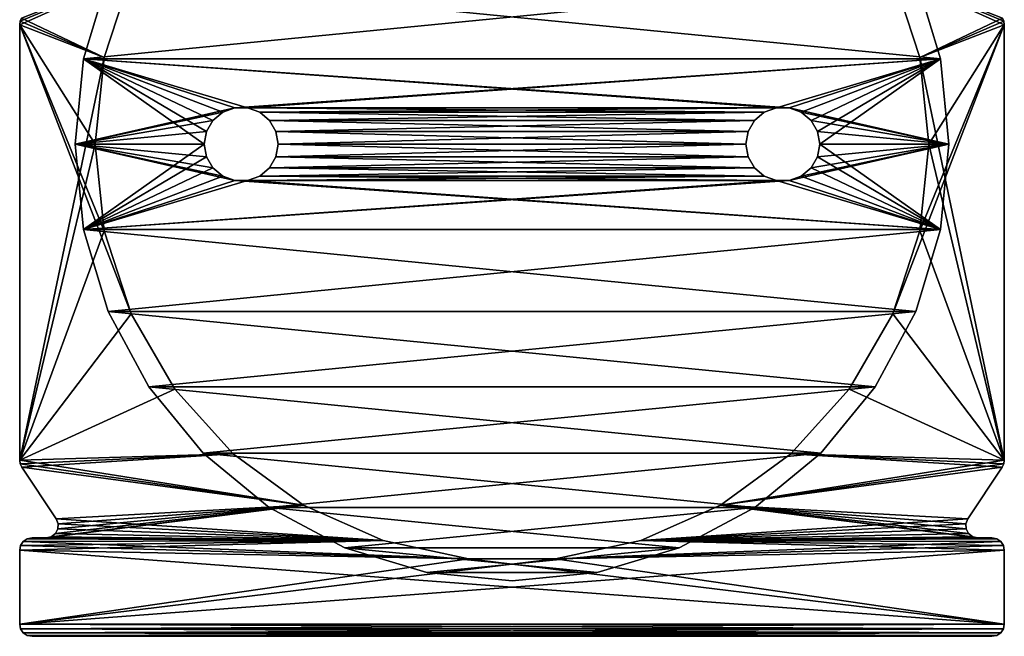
# Model space of a CAD drawing. Header units: millimetres. Extents: x -20 to 20, y 0 to 60.6.
# Tile 1 of 6: x -20 to 20, y 0 to 25.1. Entities that reach past the tile are written whole.
import ezdxf

# ---------------------------------------------------------------- set-up
doc = ezdxf.new("R2010")
doc.units = ezdxf.units.MM
doc.header["$LTSCALE"] = 65.185185
for name, color, linetype in [('1', 7, 'CONTINUOUS'), ('13', 7, 'CONTINUOUS'), ('14', 7, 'CONTINUOUS'), ('15', 7, 'CONTINUOUS'), ('16', 7, 'CONTINUOUS'), ('18', 7, 'CONTINUOUS'), ('19', 7, 'CONTINUOUS'), ('2', 7, 'CONTINUOUS'), ('20', 7, 'CONTINUOUS'), ('22', 7, 'CONTINUOUS'), ('23', 7, 'CONTINUOUS'), ('24', 7, 'CONTINUOUS'), ('25', 7, 'CONTINUOUS'), ('26', 7, 'CONTINUOUS'), ('3', 7, 'CONTINUOUS'), ('32', 7, 'CONTINUOUS'), ('33', 7, 'CONTINUOUS'), ('4', 7, 'CONTINUOUS'), ('5', 7, 'CONTINUOUS')]:
    doc.layers.add(name, color=color, linetype=linetype)

msp = doc.modelspace()

# ---------------------------------------------------------------- linework, layer by layer
at = {"layer": '1', "color": 250, "linetype": 'Continuous', "true_color": 0x1c1c1c}
for points in [[(-16.568, 23.522), (-19.922, 25.125), (-15.474, 26.889), (-16.568, 23.522)], [(19.922, 25.125), (19.98, 24.996), (15.474, 26.889), (19.922, 25.125)], [(15.474, 26.889), (20, 24.856), (16.568, 23.522), (15.474, 26.889)], [(19.98, 24.996), (20, 24.856), (15.474, 26.889), (19.98, 24.996)], [(-20, 24.856), (-19.98, 24.996), (-16.568, 23.522), (-20, 24.856)], [(-15.474, 13.111), (-20, 24.856), (-16.568, 16.478), (-15.474, 13.111)], [(-16.568, 16.478), (-20, 24.856), (-16.938, 20), (-16.568, 16.478)], [(-16.938, 20), (-20, 24.856), (-16.568, 23.522), (-16.938, 20)], [(-20, 7.154), (-20, 24.856), (-15.474, 13.111), (-20, 7.154)], [(-19.98, 24.996), (-19.922, 25.125), (-16.568, 23.522), (-19.98, 24.996)], [(20, 24.856), (20, 7.154), (16.568, 23.522), (20, 24.856)], [(20, 7.154), (16.938, 20), (16.568, 23.522), (20, 7.154)], [(16.938, 20), (20, 7.154), (16.568, 16.478), (16.938, 20)], [(16.568, 16.478), (20, 7.154), (15.474, 13.111), (16.568, 16.478)], [(-13.703, 10.044), (-20, 7.154), (-15.474, 13.111), (-13.703, 10.044)], [(15.474, 13.111), (20, 7.154), (13.703, 10.044), (15.474, 13.111)], [(-11.334, 7.413), (-20, 7.154), (-13.703, 10.044), (-11.334, 7.413)], [(13.703, 10.044), (20, 7.154), (11.334, 7.413), (13.703, 10.044)], [(-8.469, 5.331), (-20, 7.154), (-11.334, 7.413), (-8.469, 5.331)], [(11.334, 7.413), (19.916, 6.876), (8.469, 5.331), (11.334, 7.413)], [(19.978, 7.009), (19.916, 6.876), (11.334, 7.413), (19.978, 7.009)], [(20, 7.154), (19.978, 7.009), (11.334, 7.413), (20, 7.154)], [(-19.978, 7.009), (-20, 7.154), (-8.469, 5.331), (-19.978, 7.009)], [(-19.916, 6.876), (-19.978, 7.009), (-8.469, 5.331), (-19.916, 6.876)], [(-18.515, 4.778), (-19.916, 6.876), (-8.469, 5.331), (-18.515, 4.778)], [(19.916, 6.876), (18.515, 4.778), (8.469, 5.331), (19.916, 6.876)], [(-5.234, 3.891), (-18.515, 4.778), (-8.469, 5.331), (-5.234, 3.891)], [(8.469, 5.331), (18.93, 4), (5.234, 3.891), (8.469, 5.331)], [(18.515, 4.778), (18.436, 4.578), (8.469, 5.331), (18.515, 4.778)], [(18.436, 4.578), (18.449, 4.364), (8.469, 5.331), (18.436, 4.578)], [(18.449, 4.364), (18.55, 4.175), (8.469, 5.331), (18.449, 4.364)], [(18.721, 4.046), (18.93, 4), (8.469, 5.331), (18.721, 4.046)], [(18.55, 4.175), (18.721, 4.046), (8.469, 5.331), (18.55, 4.175)], [(-18.436, 4.578), (-18.515, 4.778), (-5.234, 3.891), (-18.436, 4.578)], [(-18.449, 4.364), (-18.436, 4.578), (-5.234, 3.891), (-18.449, 4.364)], [(-19.691, 3.962), (-19.5, 4), (-5.234, 3.891), (-19.691, 3.962)], [(-19.5, 4), (-18.93, 4), (-5.234, 3.891), (-19.5, 4)], [(-18.93, 4), (-18.721, 4.046), (-5.234, 3.891), (-18.93, 4)], [(-18.721, 4.046), (-18.55, 4.175), (-5.234, 3.891), (-18.721, 4.046)], [(-18.55, 4.175), (-18.449, 4.364), (-5.234, 3.891), (-18.55, 4.175)], [(18.93, 4), (19.691, 3.962), (5.234, 3.891), (18.93, 4)], [(19.5, 4), (19.691, 3.962), (18.93, 4), (19.5, 4)], [(-20, 3.5), (-19.962, 3.691), (-1.77, 3.155), (-20, 3.5)], [(-19.962, 3.691), (-19.854, 3.854), (-1.77, 3.155), (-19.962, 3.691)], [(-19.854, 3.854), (-19.691, 3.962), (-5.234, 3.891), (-19.854, 3.854)], [(-1.77, 3.155), (-19.854, 3.854), (-5.234, 3.891), (-1.77, 3.155)], [(5.234, 3.891), (20, 3.5), (1.77, 3.155), (5.234, 3.891)], [(19.691, 3.962), (19.854, 3.854), (5.234, 3.891), (19.691, 3.962)], [(19.962, 3.691), (20, 3.5), (5.234, 3.891), (19.962, 3.691)], [(19.854, 3.854), (19.962, 3.691), (5.234, 3.891), (19.854, 3.854)], [(-20, 0.5), (-20, 3.5), (20, 0.5), (-20, 0.5)], [(20, 0.5), (-20, 3.5), (-1.77, 3.155), (20, 0.5)], [(20, 3.5), (20, 0.5), (1.77, 3.155), (20, 3.5)], [(1.77, 3.155), (20, 0.5), (-1.77, 3.155), (1.77, 3.155)], [(-19.962, 0.309), (-20, 0.5), (19.962, 0.309), (-19.962, 0.309)], [(19.962, 0.309), (-20, 0.5), (20, 0.5), (19.962, 0.309)], [(-19.854, 0.146), (-19.962, 0.309), (19.854, 0.146), (-19.854, 0.146)], [(19.854, 0.146), (-19.962, 0.309), (19.962, 0.309), (19.854, 0.146)], [(-19.691, 0.038), (-19.854, 0.146), (19.691, 0.038), (-19.691, 0.038)], [(19.691, 0.038), (-19.854, 0.146), (19.854, 0.146), (19.691, 0.038)], [(-19.5, 0), (-19.691, 0.038), (19.5, 0), (-19.5, 0)], [(19.5, 0), (-19.691, 0.038), (19.691, 0.038), (19.5, 0)]]:
    msp.add_3dface(points, dxfattribs=at)
at = {"layer": '13', "color": 250, "linetype": 'Continuous', "true_color": 0x1c1c1c}
for points in [[(-20, 24.856), (-20, 7.154), (-20, 7.154, 768), (-20, 24.856)], [(-20, 24.856), (-20, 7.154, 768), (-20, 24.856, 768), (-20, 24.856)]]:
    msp.add_3dface(points, dxfattribs=at)
at = {"layer": '14', "color": 250, "linetype": 'Continuous', "true_color": 0x1c1c1c}
for points in [[(-19.916, 6.876), (-18.515, 4.778), (-18.515, 4.778, 768), (-19.916, 6.876)], [(-19.916, 6.876), (-18.515, 4.778, 768), (-19.916, 6.876, 768), (-19.916, 6.876)]]:
    msp.add_3dface(points, dxfattribs=at)
at = {"layer": '15', "color": 250, "linetype": 'Continuous', "true_color": 0x1c1c1c}
for points in [[(-20, 3.5), (-20, 0.5), (-20, 0.5, 768), (-20, 3.5)], [(-20, 3.5), (-20, 0.5, 768), (-20, 3.5, 768), (-20, 3.5)]]:
    msp.add_3dface(points, dxfattribs=at)
at = {"layer": '16', "color": 250, "linetype": 'Continuous', "true_color": 0x1c1c1c}
for points in [[(-19.5, 0), (19.5, 0), (19.5, 0, 768), (-19.5, 0)], [(-19.5, 0), (19.5, 0, 768), (-19.5, 0, 768), (-19.5, 0)]]:
    msp.add_3dface(points, dxfattribs=at)
at = {"layer": '18', "color": 250, "linetype": 'Continuous', "true_color": 0x1c1c1c}
for points in [[(19.916, 6.876), (19.978, 7.009), (19.916, 6.876, 768), (19.916, 6.876)], [(19.978, 7.009), (19.978, 7.009, 768), (19.916, 6.876, 768), (19.978, 7.009)], [(19.978, 7.009), (20, 7.154), (19.978, 7.009, 768), (19.978, 7.009)], [(20, 7.154), (20, 7.154, 768), (19.978, 7.009, 768), (20, 7.154)]]:
    msp.add_3dface(points, dxfattribs=at)
at = {"layer": '19', "color": 250, "linetype": 'Continuous', "true_color": 0x1c1c1c}
for points in [[(19.5, 4), (19.5, 4, 768), (19.691, 3.962, 768), (19.5, 4)], [(19.691, 3.962), (19.5, 4), (19.691, 3.962, 768), (19.691, 3.962)], [(19.691, 3.962), (19.691, 3.962, 768), (19.854, 3.854, 768), (19.691, 3.962)], [(19.854, 3.854), (19.691, 3.962), (19.854, 3.854, 768), (19.854, 3.854)], [(19.962, 3.691), (19.854, 3.854), (19.962, 3.691, 768), (19.962, 3.691)], [(19.854, 3.854), (19.854, 3.854, 768), (19.962, 3.691, 768), (19.854, 3.854)], [(20, 3.5), (19.962, 3.691), (20, 3.5, 768), (20, 3.5)], [(19.962, 3.691), (19.962, 3.691, 768), (20, 3.5, 768), (19.962, 3.691)]]:
    msp.add_3dface(points, dxfattribs=at)
at = {"layer": '2', "color": 250, "linetype": 'Continuous', "true_color": 0x1c1c1c}
for points in [[(-19.98, 24.996, 768), (-20, 24.856, 768), (-15.474, 26.889, 768), (-19.98, 24.996, 768)], [(-15.474, 26.889, 768), (-20, 24.856, 768), (-16.568, 23.522, 768), (-15.474, 26.889, 768)], [(-19.922, 25.125, 768), (-19.98, 24.996, 768), (-15.474, 26.889, 768), (-19.922, 25.125, 768)], [(16.568, 23.522, 768), (19.922, 25.125, 768), (15.474, 26.889, 768), (16.568, 23.522, 768)], [(-20, 24.856, 768), (-20, 7.154, 768), (-16.568, 23.522, 768), (-20, 24.856, 768)], [(15.474, 13.111, 768), (20, 24.856, 768), (16.568, 16.478, 768), (15.474, 13.111, 768)], [(20, 7.154, 768), (20, 24.856, 768), (15.474, 13.111, 768), (20, 7.154, 768)], [(19.98, 24.996, 768), (19.922, 25.125, 768), (16.568, 23.522, 768), (19.98, 24.996, 768)], [(20, 24.856, 768), (19.98, 24.996, 768), (16.568, 23.522, 768), (20, 24.856, 768)], [(20, 24.856, 768), (16.938, 20, 768), (16.568, 16.478, 768), (20, 24.856, 768)], [(16.938, 20, 768), (20, 24.856, 768), (16.568, 23.522, 768), (16.938, 20, 768)], [(-16.568, 23.522, 768), (-20, 7.154, 768), (-16.938, 20, 768), (-16.568, 23.522, 768)], [(-16.938, 20, 768), (-20, 7.154, 768), (-16.568, 16.478, 768), (-16.938, 20, 768)], [(-16.568, 16.478, 768), (-20, 7.154, 768), (-15.474, 13.111, 768), (-16.568, 16.478, 768)], [(-15.474, 13.111, 768), (-20, 7.154, 768), (-13.703, 10.044, 768), (-15.474, 13.111, 768)], [(13.703, 10.044, 768), (20, 7.154, 768), (15.474, 13.111, 768), (13.703, 10.044, 768)], [(-13.703, 10.044, 768), (-20, 7.154, 768), (-11.334, 7.413, 768), (-13.703, 10.044, 768)], [(11.334, 7.413, 768), (20, 7.154, 768), (13.703, 10.044, 768), (11.334, 7.413, 768)], [(-20, 7.154, 768), (-19.978, 7.009, 768), (-11.334, 7.413, 768), (-20, 7.154, 768)], [(-19.978, 7.009, 768), (-19.916, 6.876, 768), (-11.334, 7.413, 768), (-19.978, 7.009, 768)], [(-11.334, 7.413, 768), (-19.916, 6.876, 768), (-8.469, 5.331, 768), (-11.334, 7.413, 768)], [(8.469, 5.331, 768), (20, 7.154, 768), (11.334, 7.413, 768), (8.469, 5.331, 768)], [(-19.916, 6.876, 768), (-18.515, 4.778, 768), (-8.469, 5.331, 768), (-19.916, 6.876, 768)], [(19.978, 7.009, 768), (20, 7.154, 768), (8.469, 5.331, 768), (19.978, 7.009, 768)], [(19.916, 6.876, 768), (19.978, 7.009, 768), (8.469, 5.331, 768), (19.916, 6.876, 768)], [(18.515, 4.778, 768), (19.916, 6.876, 768), (8.469, 5.331, 768), (18.515, 4.778, 768)], [(-8.469, 5.331, 768), (-18.93, 4, 768), (-5.234, 3.891, 768), (-8.469, 5.331, 768)], [(-18.721, 4.046, 768), (-18.93, 4, 768), (-8.469, 5.331, 768), (-18.721, 4.046, 768)], [(-18.55, 4.175, 768), (-18.721, 4.046, 768), (-8.469, 5.331, 768), (-18.55, 4.175, 768)], [(-18.449, 4.364, 768), (-18.55, 4.175, 768), (-8.469, 5.331, 768), (-18.449, 4.364, 768)], [(-18.515, 4.778, 768), (-18.436, 4.578, 768), (-8.469, 5.331, 768), (-18.515, 4.778, 768)], [(-18.436, 4.578, 768), (-18.449, 4.364, 768), (-8.469, 5.331, 768), (-18.436, 4.578, 768)], [(5.234, 3.891, 768), (18.515, 4.778, 768), (8.469, 5.331, 768), (5.234, 3.891, 768)], [(18.436, 4.578, 768), (18.515, 4.778, 768), (5.234, 3.891, 768), (18.436, 4.578, 768)], [(18.449, 4.364, 768), (18.436, 4.578, 768), (5.234, 3.891, 768), (18.449, 4.364, 768)], [(-18.93, 4, 768), (-19.691, 3.962, 768), (-5.234, 3.891, 768), (-18.93, 4, 768)], [(-19.5, 4, 768), (-19.691, 3.962, 768), (-18.93, 4, 768), (-19.5, 4, 768)], [(18.55, 4.175, 768), (18.449, 4.364, 768), (5.234, 3.891, 768), (18.55, 4.175, 768)], [(18.721, 4.046, 768), (18.55, 4.175, 768), (5.234, 3.891, 768), (18.721, 4.046, 768)], [(18.93, 4, 768), (18.721, 4.046, 768), (5.234, 3.891, 768), (18.93, 4, 768)], [(19.5, 4, 768), (18.93, 4, 768), (5.234, 3.891, 768), (19.5, 4, 768)], [(19.691, 3.962, 768), (19.5, 4, 768), (5.234, 3.891, 768), (19.691, 3.962, 768)], [(-5.234, 3.891, 768), (-20, 3.5, 768), (-1.77, 3.155, 768), (-5.234, 3.891, 768)], [(-19.962, 3.691, 768), (-20, 3.5, 768), (-5.234, 3.891, 768), (-19.962, 3.691, 768)], [(-19.854, 3.854, 768), (-19.962, 3.691, 768), (-5.234, 3.891, 768), (-19.854, 3.854, 768)], [(-19.691, 3.962, 768), (-19.854, 3.854, 768), (-5.234, 3.891, 768), (-19.691, 3.962, 768)], [(1.77, 3.155, 768), (19.854, 3.854, 768), (5.234, 3.891, 768), (1.77, 3.155, 768)], [(19.962, 3.691, 768), (19.854, 3.854, 768), (1.77, 3.155, 768), (19.962, 3.691, 768)], [(20, 3.5, 768), (19.962, 3.691, 768), (1.77, 3.155, 768), (20, 3.5, 768)], [(19.854, 3.854, 768), (19.691, 3.962, 768), (5.234, 3.891, 768), (19.854, 3.854, 768)], [(-20, 3.5, 768), (-20, 0.5, 768), (-1.77, 3.155, 768), (-20, 3.5, 768)], [(20, 0.5, 768), (20, 3.5, 768), (-20, 0.5, 768), (20, 0.5, 768)], [(-20, 0.5, 768), (20, 3.5, 768), (1.77, 3.155, 768), (-20, 0.5, 768)], [(-1.77, 3.155, 768), (-20, 0.5, 768), (1.77, 3.155, 768), (-1.77, 3.155, 768)], [(-19.962, 0.309, 768), (20, 0.5, 768), (-20, 0.5, 768), (-19.962, 0.309, 768)], [(19.962, 0.309, 768), (20, 0.5, 768), (-19.962, 0.309, 768), (19.962, 0.309, 768)], [(-19.854, 0.146, 768), (19.962, 0.309, 768), (-19.962, 0.309, 768), (-19.854, 0.146, 768)], [(19.854, 0.146, 768), (19.962, 0.309, 768), (-19.854, 0.146, 768), (19.854, 0.146, 768)], [(-19.691, 0.038, 768), (19.854, 0.146, 768), (-19.854, 0.146, 768), (-19.691, 0.038, 768)], [(19.691, 0.038, 768), (19.854, 0.146, 768), (-19.691, 0.038, 768), (19.691, 0.038, 768)], [(-19.5, 0, 768), (19.691, 0.038, 768), (-19.691, 0.038, 768), (-19.5, 0, 768)], [(19.5, 0, 768), (19.691, 0.038, 768), (-19.5, 0, 768), (19.5, 0, 768)]]:
    msp.add_3dface(points, dxfattribs=at)
at = {"layer": '20', "color": 250, "linetype": 'Continuous', "true_color": 0x1c1c1c}
for points in [[(18.515, 4.778), (18.515, 4.778, 768), (18.436, 4.578, 768), (18.515, 4.778)], [(18.436, 4.578), (18.515, 4.778), (18.436, 4.578, 768), (18.436, 4.578)], [(18.436, 4.578), (18.436, 4.578, 768), (18.449, 4.364, 768), (18.436, 4.578)], [(18.449, 4.364), (18.436, 4.578), (18.449, 4.364, 768), (18.449, 4.364)], [(18.449, 4.364), (18.449, 4.364, 768), (18.55, 4.175, 768), (18.449, 4.364)], [(18.55, 4.175), (18.449, 4.364), (18.55, 4.175, 768), (18.55, 4.175)], [(18.721, 4.046), (18.55, 4.175), (18.721, 4.046, 768), (18.721, 4.046)], [(18.55, 4.175), (18.55, 4.175, 768), (18.721, 4.046, 768), (18.55, 4.175)], [(18.93, 4), (18.721, 4.046), (18.93, 4, 768), (18.93, 4)], [(18.721, 4.046), (18.721, 4.046, 768), (18.93, 4, 768), (18.721, 4.046)]]:
    msp.add_3dface(points, dxfattribs=at)
at = {"layer": '22', "color": 250, "linetype": 'Continuous', "true_color": 0x1c1c1c}
for points in [[(-20, 7.154), (-19.978, 7.009), (-20, 7.154, 768), (-20, 7.154)], [(-19.978, 7.009), (-19.978, 7.009, 768), (-20, 7.154, 768), (-19.978, 7.009)], [(-19.916, 6.876), (-19.916, 6.876, 768), (-19.978, 7.009, 768), (-19.916, 6.876)], [(-19.978, 7.009), (-19.916, 6.876), (-19.978, 7.009, 768), (-19.978, 7.009)]]:
    msp.add_3dface(points, dxfattribs=at)
at = {"layer": '23', "color": 250, "linetype": 'Continuous', "true_color": 0x1c1c1c}
for points in [[(-19.691, 3.962), (-19.691, 3.962, 768), (-19.5, 4, 768), (-19.691, 3.962)], [(-19.5, 4), (-19.691, 3.962), (-19.5, 4, 768), (-19.5, 4)], [(-19.962, 3.691), (-20, 3.5), (-19.962, 3.691, 768), (-19.962, 3.691)], [(-20, 3.5), (-20, 3.5, 768), (-19.962, 3.691, 768), (-20, 3.5)], [(-19.962, 3.691), (-19.962, 3.691, 768), (-19.854, 3.854, 768), (-19.962, 3.691)], [(-19.854, 3.854), (-19.962, 3.691), (-19.854, 3.854, 768), (-19.854, 3.854)], [(-19.854, 3.854), (-19.854, 3.854, 768), (-19.691, 3.962, 768), (-19.854, 3.854)], [(-19.691, 3.962), (-19.854, 3.854), (-19.691, 3.962, 768), (-19.691, 3.962)]]:
    msp.add_3dface(points, dxfattribs=at)
at = {"layer": '24', "color": 250, "linetype": 'Continuous', "true_color": 0x1c1c1c}
for points in [[(-18.436, 4.578), (-18.436, 4.578, 768), (-18.515, 4.778, 768), (-18.436, 4.578)], [(-18.515, 4.778), (-18.436, 4.578), (-18.515, 4.778, 768), (-18.515, 4.778)], [(-18.449, 4.364), (-18.449, 4.364, 768), (-18.436, 4.578, 768), (-18.449, 4.364)], [(-18.436, 4.578), (-18.449, 4.364), (-18.436, 4.578, 768), (-18.436, 4.578)], [(-18.93, 4), (-18.93, 4, 768), (-18.721, 4.046, 768), (-18.93, 4)], [(-18.721, 4.046), (-18.93, 4), (-18.721, 4.046, 768), (-18.721, 4.046)], [(-18.721, 4.046), (-18.721, 4.046, 768), (-18.55, 4.175, 768), (-18.721, 4.046)], [(-18.55, 4.175), (-18.721, 4.046), (-18.55, 4.175, 768), (-18.55, 4.175)], [(-18.55, 4.175), (-18.55, 4.175, 768), (-18.449, 4.364, 768), (-18.55, 4.175)], [(-18.449, 4.364), (-18.55, 4.175), (-18.449, 4.364, 768), (-18.449, 4.364)]]:
    msp.add_3dface(points, dxfattribs=at)
at = {"layer": '25', "color": 250, "linetype": 'Continuous', "true_color": 0x1c1c1c}
for points in [[(19.962, 0.309), (20, 0.5), (19.962, 0.309, 768), (19.962, 0.309)], [(20, 0.5), (20, 0.5, 768), (19.962, 0.309, 768), (20, 0.5)], [(19.5, 0), (19.691, 0.038), (19.5, 0, 768), (19.5, 0)], [(19.691, 0.038), (19.691, 0.038, 768), (19.5, 0, 768), (19.691, 0.038)], [(19.691, 0.038), (19.854, 0.146), (19.691, 0.038, 768), (19.691, 0.038)], [(19.854, 0.146), (19.854, 0.146, 768), (19.691, 0.038, 768), (19.854, 0.146)], [(19.854, 0.146), (19.962, 0.309), (19.854, 0.146, 768), (19.854, 0.146)], [(19.962, 0.309), (19.962, 0.309, 768), (19.854, 0.146, 768), (19.962, 0.309)]]:
    msp.add_3dface(points, dxfattribs=at)
at = {"layer": '26', "color": 250, "linetype": 'Continuous', "true_color": 0x1c1c1c}
for points in [[(-19.962, 0.309), (-19.962, 0.309, 768), (-20, 0.5, 768), (-19.962, 0.309)], [(-20, 0.5), (-19.962, 0.309), (-20, 0.5, 768), (-20, 0.5)], [(-19.854, 0.146), (-19.854, 0.146, 768), (-19.962, 0.309, 768), (-19.854, 0.146)], [(-19.962, 0.309), (-19.854, 0.146), (-19.962, 0.309, 768), (-19.962, 0.309)], [(-19.691, 0.038), (-19.691, 0.038, 768), (-19.854, 0.146, 768), (-19.691, 0.038)], [(-19.854, 0.146), (-19.691, 0.038), (-19.854, 0.146, 768), (-19.854, 0.146)], [(-19.5, 0), (-19.5, 0, 768), (-19.691, 0.038, 768), (-19.5, 0)], [(-19.691, 0.038), (-19.5, 0), (-19.691, 0.038, 768), (-19.691, 0.038)]]:
    msp.add_3dface(points, dxfattribs=at)
at = {"layer": '3', "color": 250, "linetype": 'Continuous', "true_color": 0x1c1c1c}
for points in [[(20, 0.5), (20, 3.5, 768), (20, 0.5, 768), (20, 0.5)], [(20, 0.5), (20, 3.5), (20, 3.5, 768), (20, 0.5)]]:
    msp.add_3dface(points, dxfattribs=at)
at = {"layer": '32', "color": 3, "linetype": 'Continuous'}
for points in [[(16.399, 26.793, 768), (-17.409, 23.463, 768), (17.409, 23.463, 768), (16.399, 26.793, 768)], [(-16.399, 26.793, 768), (-17.409, 23.463, 768), (16.399, 26.793, 768), (-16.399, 26.793, 768)], [(-17.409, 23.463, 768), (-17.75, 20, 768), (-11.26, 21.477, 768), (-17.409, 23.463, 768)], [(17.409, 23.463, 768), (-17.409, 23.463, 768), (-11.26, 21.477, 768), (17.409, 23.463, 768)], [(-10.74, 21.477, 768), (17.409, 23.463, 768), (-11.26, 21.477, 768), (-10.74, 21.477, 768)], [(10.74, 21.477, 768), (17.409, 23.463, 768), (-10.74, 21.477, 768), (10.74, 21.477, 768)], [(11.26, 21.477, 768), (17.409, 23.463, 768), (10.74, 21.477, 768), (11.26, 21.477, 768)], [(11.75, 21.299, 768), (17.409, 23.463, 768), (11.26, 21.477, 768), (11.75, 21.299, 768)], [(12.149, 20.964, 768), (17.409, 23.463, 768), (11.75, 21.299, 768), (12.149, 20.964, 768)], [(12.41, 20.513, 768), (17.409, 23.463, 768), (12.149, 20.964, 768), (12.41, 20.513, 768)], [(12.5, 20, 768), (17.409, 23.463, 768), (12.41, 20.513, 768), (12.5, 20, 768)], [(17.75, 20, 768), (17.409, 23.463, 768), (12.5, 20, 768), (17.75, 20, 768)], [(-11.26, 21.477, 768), (-17.75, 20, 768), (-11.75, 21.299, 768), (-11.26, 21.477, 768)], [(-11.75, 21.299, 768), (-17.75, 20, 768), (-12.149, 20.964, 768), (-11.75, 21.299, 768)], [(-10.25, 21.299, 768), (10.74, 21.477, 768), (-10.74, 21.477, 768), (-10.25, 21.299, 768)], [(10.25, 21.299, 768), (10.74, 21.477, 768), (-10.25, 21.299, 768), (10.25, 21.299, 768)], [(-9.851, 20.964, 768), (10.25, 21.299, 768), (-10.25, 21.299, 768), (-9.851, 20.964, 768)], [(9.851, 20.964, 768), (10.25, 21.299, 768), (-9.851, 20.964, 768), (9.851, 20.964, 768)], [(-12.149, 20.964, 768), (-17.75, 20, 768), (-12.41, 20.513, 768), (-12.149, 20.964, 768)], [(-9.59, 20.513, 768), (9.851, 20.964, 768), (-9.851, 20.964, 768), (-9.59, 20.513, 768)], [(9.59, 20.513, 768), (9.851, 20.964, 768), (-9.59, 20.513, 768), (9.59, 20.513, 768)], [(-17.75, 20, 768), (-12.5, 20, 768), (-12.41, 20.513, 768), (-17.75, 20, 768)], [(-9.5, 20, 768), (9.59, 20.513, 768), (-9.59, 20.513, 768), (-9.5, 20, 768)], [(9.5, 20, 768), (9.59, 20.513, 768), (-9.5, 20, 768), (9.5, 20, 768)], [(-17.75, 20, 768), (-17.409, 16.537, 768), (-12.5, 20, 768), (-17.75, 20, 768)], [(-12.5, 20, 768), (-17.409, 16.537, 768), (-12.41, 19.487, 768), (-12.5, 20, 768)], [(-9.59, 19.487, 768), (9.5, 20, 768), (-9.5, 20, 768), (-9.59, 19.487, 768)], [(9.59, 19.487, 768), (9.5, 20, 768), (-9.59, 19.487, 768), (9.59, 19.487, 768)], [(11.26, 18.523, 768), (17.75, 20, 768), (11.75, 18.701, 768), (11.26, 18.523, 768)], [(17.409, 16.537, 768), (17.75, 20, 768), (11.26, 18.523, 768), (17.409, 16.537, 768)], [(11.75, 18.701, 768), (17.75, 20, 768), (12.149, 19.036, 768), (11.75, 18.701, 768)], [(12.149, 19.036, 768), (17.75, 20, 768), (12.41, 19.487, 768), (12.149, 19.036, 768)], [(12.41, 19.487, 768), (17.75, 20, 768), (12.5, 20, 768), (12.41, 19.487, 768)], [(-12.41, 19.487, 768), (-17.409, 16.537, 768), (-12.149, 19.036, 768), (-12.41, 19.487, 768)], [(-9.851, 19.036, 768), (9.59, 19.487, 768), (-9.59, 19.487, 768), (-9.851, 19.036, 768)], [(9.851, 19.036, 768), (9.59, 19.487, 768), (-9.851, 19.036, 768), (9.851, 19.036, 768)], [(-12.149, 19.036, 768), (-17.409, 16.537, 768), (-11.75, 18.701, 768), (-12.149, 19.036, 768)], [(-10.25, 18.701, 768), (9.851, 19.036, 768), (-9.851, 19.036, 768), (-10.25, 18.701, 768)], [(10.25, 18.701, 768), (9.851, 19.036, 768), (-10.25, 18.701, 768), (10.25, 18.701, 768)], [(-11.75, 18.701, 768), (-17.409, 16.537, 768), (-11.26, 18.523, 768), (-11.75, 18.701, 768)], [(10.74, 18.523, 768), (-17.409, 16.537, 768), (11.26, 18.523, 768), (10.74, 18.523, 768)], [(-17.409, 16.537, 768), (10.74, 18.523, 768), (-10.74, 18.523, 768), (-17.409, 16.537, 768)], [(-17.409, 16.537, 768), (17.409, 16.537, 768), (11.26, 18.523, 768), (-17.409, 16.537, 768)], [(-11.26, 18.523, 768), (-17.409, 16.537, 768), (-10.74, 18.523, 768), (-11.26, 18.523, 768)], [(-10.74, 18.523, 768), (10.25, 18.701, 768), (-10.25, 18.701, 768), (-10.74, 18.523, 768)], [(10.74, 18.523, 768), (10.25, 18.701, 768), (-10.74, 18.523, 768), (10.74, 18.523, 768)], [(-16.399, 13.207, 768), (17.409, 16.537, 768), (-17.409, 16.537, 768), (-16.399, 13.207, 768)], [(16.399, 13.207, 768), (17.409, 16.537, 768), (-16.399, 13.207, 768), (16.399, 13.207, 768)], [(-14.759, 10.139, 768), (16.399, 13.207, 768), (-16.399, 13.207, 768), (-14.759, 10.139, 768)], [(14.759, 10.139, 768), (16.399, 13.207, 768), (-14.759, 10.139, 768), (14.759, 10.139, 768)], [(-12.551, 7.449, 768), (14.759, 10.139, 768), (-14.759, 10.139, 768), (-12.551, 7.449, 768)], [(12.551, 7.449, 768), (14.759, 10.139, 768), (-12.551, 7.449, 768), (12.551, 7.449, 768)], [(-9.861, 5.241, 768), (12.551, 7.449, 768), (-12.551, 7.449, 768), (-9.861, 5.241, 768)], [(9.861, 5.241, 768), (12.551, 7.449, 768), (-9.861, 5.241, 768), (9.861, 5.241, 768)], [(-6.793, 3.601, 768), (9.861, 5.241, 768), (-9.861, 5.241, 768), (-6.793, 3.601, 768)], [(6.793, 3.601, 768), (9.861, 5.241, 768), (-6.793, 3.601, 768), (6.793, 3.601, 768)], [(-3.463, 2.591, 768), (6.793, 3.601, 768), (-6.793, 3.601, 768), (-3.463, 2.591, 768)], [(3.463, 2.591, 768), (6.793, 3.601, 768), (-3.463, 2.591, 768), (3.463, 2.591, 768)], [(0, 2.25, 768), (3.463, 2.591, 768), (-3.463, 2.591, 768), (0, 2.25, 768)]]:
    msp.add_3dface(points, dxfattribs=at)
at = {"layer": '33', "color": 3, "linetype": 'Continuous'}
for points in [[(-16.399, 26.793), (17.409, 23.463), (-17.409, 23.463), (-16.399, 26.793)], [(16.399, 26.793), (17.409, 23.463), (-16.399, 26.793), (16.399, 26.793)], [(-17.75, 20), (-17.409, 23.463), (-12.5, 20), (-17.75, 20)], [(-17.409, 23.463), (17.409, 23.463), (11.26, 21.477), (-17.409, 23.463)], [(10.74, 21.477), (-17.409, 23.463), (11.26, 21.477), (10.74, 21.477)], [(-10.74, 21.477), (-17.409, 23.463), (10.74, 21.477), (-10.74, 21.477)], [(-12.5, 20), (-17.409, 23.463), (-12.41, 20.513), (-12.5, 20)], [(-12.41, 20.513), (-17.409, 23.463), (-12.149, 20.964), (-12.41, 20.513)], [(-12.149, 20.964), (-17.409, 23.463), (-11.75, 21.299), (-12.149, 20.964)], [(-11.75, 21.299), (-17.409, 23.463), (-11.26, 21.477), (-11.75, 21.299)], [(-11.26, 21.477), (-17.409, 23.463), (-10.74, 21.477), (-11.26, 21.477)], [(17.409, 23.463), (17.75, 20), (11.26, 21.477), (17.409, 23.463)], [(10.25, 21.299), (-10.74, 21.477), (10.74, 21.477), (10.25, 21.299)], [(-10.25, 21.299), (-10.74, 21.477), (10.25, 21.299), (-10.25, 21.299)], [(9.851, 20.964), (-10.25, 21.299), (10.25, 21.299), (9.851, 20.964)], [(-9.851, 20.964), (-10.25, 21.299), (9.851, 20.964), (-9.851, 20.964)], [(11.26, 21.477), (17.75, 20), (11.75, 21.299), (11.26, 21.477)], [(11.75, 21.299), (17.75, 20), (12.149, 20.964), (11.75, 21.299)], [(9.59, 20.513), (-9.851, 20.964), (9.851, 20.964), (9.59, 20.513)], [(-9.59, 20.513), (-9.851, 20.964), (9.59, 20.513), (-9.59, 20.513)], [(12.149, 20.964), (17.75, 20), (12.41, 20.513), (12.149, 20.964)], [(9.5, 20), (-9.59, 20.513), (9.59, 20.513), (9.5, 20)], [(-9.5, 20), (-9.59, 20.513), (9.5, 20), (-9.5, 20)], [(17.75, 20), (12.5, 20), (12.41, 20.513), (17.75, 20)], [(-12.41, 19.487), (-17.75, 20), (-12.5, 20), (-12.41, 19.487)], [(-12.149, 19.036), (-17.75, 20), (-12.41, 19.487), (-12.149, 19.036)], [(-11.75, 18.701), (-17.75, 20), (-12.149, 19.036), (-11.75, 18.701)], [(-11.26, 18.523), (-17.75, 20), (-11.75, 18.701), (-11.26, 18.523)], [(-17.409, 16.537), (-17.75, 20), (-11.26, 18.523), (-17.409, 16.537)], [(-9.59, 19.487), (-9.5, 20), (9.59, 19.487), (-9.59, 19.487)], [(9.59, 19.487), (-9.5, 20), (9.5, 20), (9.59, 19.487)], [(12.5, 20), (17.409, 16.537), (12.41, 19.487), (12.5, 20)], [(17.75, 20), (17.409, 16.537), (12.5, 20), (17.75, 20)], [(-9.851, 19.036), (-9.59, 19.487), (9.851, 19.036), (-9.851, 19.036)], [(9.851, 19.036), (-9.59, 19.487), (9.59, 19.487), (9.851, 19.036)], [(12.41, 19.487), (17.409, 16.537), (12.149, 19.036), (12.41, 19.487)], [(-10.25, 18.701), (-9.851, 19.036), (10.25, 18.701), (-10.25, 18.701)], [(10.25, 18.701), (-9.851, 19.036), (9.851, 19.036), (10.25, 18.701)], [(12.149, 19.036), (17.409, 16.537), (11.75, 18.701), (12.149, 19.036)], [(17.409, 16.537), (-17.409, 16.537), (-11.26, 18.523), (17.409, 16.537)], [(-10.74, 18.523), (17.409, 16.537), (-11.26, 18.523), (-10.74, 18.523)], [(-10.74, 18.523), (-10.25, 18.701), (10.74, 18.523), (-10.74, 18.523)], [(17.409, 16.537), (-10.74, 18.523), (10.74, 18.523), (17.409, 16.537)], [(10.74, 18.523), (-10.25, 18.701), (10.25, 18.701), (10.74, 18.523)], [(11.26, 18.523), (17.409, 16.537), (10.74, 18.523), (11.26, 18.523)], [(11.75, 18.701), (17.409, 16.537), (11.26, 18.523), (11.75, 18.701)], [(16.399, 13.207), (-17.409, 16.537), (17.409, 16.537), (16.399, 13.207)], [(-16.399, 13.207), (-17.409, 16.537), (16.399, 13.207), (-16.399, 13.207)], [(14.759, 10.139), (-16.399, 13.207), (16.399, 13.207), (14.759, 10.139)], [(-14.759, 10.139), (-16.399, 13.207), (14.759, 10.139), (-14.759, 10.139)], [(12.551, 7.449), (-14.759, 10.139), (14.759, 10.139), (12.551, 7.449)], [(-12.551, 7.449), (-14.759, 10.139), (12.551, 7.449), (-12.551, 7.449)], [(9.861, 5.241), (-12.551, 7.449), (12.551, 7.449), (9.861, 5.241)], [(-9.861, 5.241), (-12.551, 7.449), (9.861, 5.241), (-9.861, 5.241)], [(6.793, 3.601), (-9.861, 5.241), (9.861, 5.241), (6.793, 3.601)], [(-6.793, 3.601), (-9.861, 5.241), (6.793, 3.601), (-6.793, 3.601)], [(-3.463, 2.591), (-6.793, 3.601), (3.463, 2.591), (-3.463, 2.591)], [(3.463, 2.591), (-6.793, 3.601), (6.793, 3.601), (3.463, 2.591)], [(0, 2.25), (-3.463, 2.591), (3.463, 2.591), (0, 2.25)]]:
    msp.add_3dface(points, dxfattribs=at)
at = {"layer": '4', "color": 250, "linetype": 'Continuous', "true_color": 0x1c1c1c}
for points in [[(18.515, 4.778), (19.916, 6.876), (19.916, 6.876, 768), (18.515, 4.778)], [(18.515, 4.778), (19.916, 6.876, 768), (18.515, 4.778, 768), (18.515, 4.778)]]:
    msp.add_3dface(points, dxfattribs=at)
at = {"layer": '5', "color": 250, "linetype": 'Continuous', "true_color": 0x1c1c1c}
for points in [[(20, 7.154), (20, 24.856, 768), (20, 7.154, 768), (20, 7.154)], [(20, 7.154), (20, 24.856), (20, 24.856, 768), (20, 7.154)]]:
    msp.add_3dface(points, dxfattribs=at)

doc.saveas('drawing.dxf')
